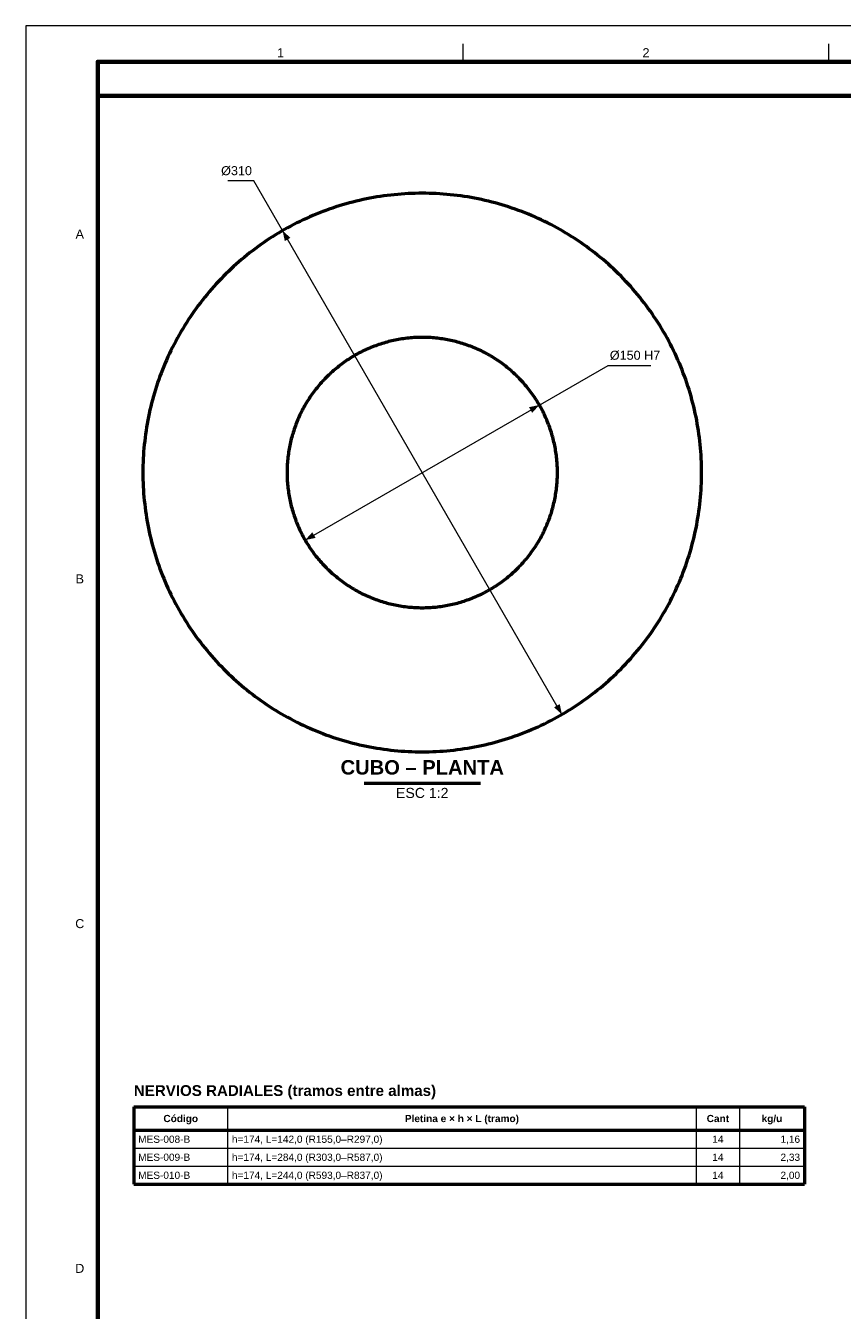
# Model space of a CAD drawing. Header units: millimetres. Extents: x 0 to 841, y 0 to 594.
# Tile 2 of 5: x 0 to 227, y 238 to 594. Entities that reach past the tile are written whole.
import ezdxf
from ezdxf.enums import TextEntityAlignment as Align

# ---------------------------------------------------------------- set-up
doc = ezdxf.new("R2010")
doc.units = ezdxf.units.MM
for name, color, linetype, lineweight in [('COTA', 7, 'CONTINUOUS', 18), ('FINA', 7, 'CONTINUOUS', 18), ('MARCO', 7, 'CONTINUOUS', 70), ('TXT', 7, 'CONTINUOUS', 25), ('VIS', 7, 'CONTINUOUS', 50)]:
    doc.layers.add(name, color=color, linetype=linetype, lineweight=lineweight)
doc.styles.add('STD', font='LiberationSans-Regular.ttf')
doc.styles.add('STDB', font='LiberationSans-Bold.ttf')

msp = doc.modelspace()

# ---------------------------------------------------------------- linework, layer by layer
at = {"layer": 'COTA'}
for p, q in [((63.25, 550.97), (56.05, 550.97)), ((148.75, 402.88), (63.25, 550.97)), ((77.52, 451.25), (161.53, 499.75)), ((161.53, 499.75), (173.38, 499.75))]:
    msp.add_line(p, q, dxfattribs=at)
for points in [[(71.25, 537.12), (71.87, 534.24), (73.43, 535.14)], [(142.48, 488.75), (139.6, 488.13), (140.5, 486.57)], [(77.52, 451.25), (80.4, 451.87), (79.5, 453.43)], [(148.75, 402.88), (148.13, 405.76), (146.57, 404.86)]]:
    msp.add_solid(points, dxfattribs=at)
at = {"layer": 'FINA'}
for p, q in [((121.38, 584), (121.38, 589)), ((222.75, 584), (222.75, 589)), ((56, 294), (56, 272.5)), ((186, 294), (186, 272.5)), ((198, 294), (198, 272.5)), ((30, 282.5), (216, 282.5)), ((30, 277.5), (216, 277.5))]:
    msp.add_line(p, q, dxfattribs=at)
msp.add_lwpolyline([(0, 0), (841, 0), (841, 594), (0, 594)], close=True, dxfattribs=at)
at = {"layer": 'MARCO'}
for points in [[(20, 10), (831, 10), (831, 584), (20, 584)], [(20, 574.5), (831, 574.5), (831, 584), (20, 584)]]:
    msp.add_lwpolyline(points, close=True, dxfattribs=at)
at = {"layer": 'VIS'}
for p, q in [((93.88, 383.8), (126.12, 383.8)), ((30, 294), (216, 294)), ((30, 294), (30, 272.5)), ((216, 294), (216, 272.5)), ((30, 287.5), (216, 287.5)), ((30, 272.5), (216, 272.5))]:
    msp.add_line(p, q, dxfattribs=at)
for points in [[(187.5, 470), (187.49, 470.97), (187.48, 471.95), (187.44, 472.92), (187.4, 473.89), (187.35, 474.87), (187.28, 475.84), (187.2, 476.81), (187.11, 477.78), (187, 478.75), (186.89, 479.71), (186.76, 480.68), (186.62, 481.64), (186.47, 482.6), (186.3, 483.56), (186.13, 484.52), (185.94, 485.48), (185.74, 486.43), (185.53, 487.38), (185.3, 488.33), (185.07, 489.27), (184.82, 490.22), (184.56, 491.15), (184.29, 492.09), (184, 493.02), (183.71, 493.95), (183.4, 494.87), (183.08, 495.79), (182.75, 496.71), (182.41, 497.62), (182.06, 498.53), (181.69, 499.43), (181.32, 500.33), (180.93, 501.23), (180.53, 502.11), (180.12, 503), (179.7, 503.88), (179.27, 504.75), (178.83, 505.62), (178.38, 506.48), (177.91, 507.34), (177.44, 508.19), (176.95, 509.03), (176.46, 509.87), (175.95, 510.7), (175.44, 511.53), (174.91, 512.35), (174.37, 513.16), (173.82, 513.96), (173.27, 514.76), (172.7, 515.55), (172.12, 516.34), (171.53, 517.11), (170.94, 517.88), (170.33, 518.65), (169.71, 519.4), (169.09, 520.15), (168.45, 520.89), (167.81, 521.62), (167.16, 522.34), (166.5, 523.05), (165.82, 523.76), (165.14, 524.46), (164.46, 525.14), (163.76, 525.82), (163.05, 526.5), (162.34, 527.16), (161.62, 527.81), (160.89, 528.45), (160.15, 529.09), (159.4, 529.71), (158.65, 530.33), (157.88, 530.94), (157.11, 531.53), (156.34, 532.12), (155.55, 532.7), (154.76, 533.27), (153.96, 533.82), (153.16, 534.37), (152.35, 534.91), (151.53, 535.44), (150.7, 535.95), (149.87, 536.46), (149.03, 536.95), (148.19, 537.44), (147.34, 537.91), (146.48, 538.38), (145.62, 538.83), (144.75, 539.27), (143.88, 539.7), (143, 540.12), (142.11, 540.53), (141.23, 540.93), (140.33, 541.32), (139.43, 541.69), (138.53, 542.06), (137.62, 542.41), (136.71, 542.75), (135.79, 543.08), (134.87, 543.4), (133.95, 543.71), (133.02, 544), (132.09, 544.29), (131.15, 544.56), (130.22, 544.82), (129.27, 545.07), (128.33, 545.3), (127.38, 545.53), (126.43, 545.74), (125.48, 545.94), (124.52, 546.13), (123.56, 546.3), (122.6, 546.47), (121.64, 546.62), (120.68, 546.76), (119.71, 546.89), (118.75, 547), (117.78, 547.11), (116.81, 547.2), (115.84, 547.28), (114.87, 547.35), (113.89, 547.4), (112.92, 547.44), (111.95, 547.48), (110.97, 547.49), (110, 547.5), (109.03, 547.49), (108.05, 547.48), (107.08, 547.44), (106.11, 547.4), (105.13, 547.35), (104.16, 547.28), (103.19, 547.2), (102.22, 547.11), (101.25, 547), (100.29, 546.89), (99.32, 546.76), (98.36, 546.62), (97.4, 546.47), (96.44, 546.3), (95.48, 546.13), (94.52, 545.94), (93.57, 545.74), (92.62, 545.53), (91.67, 545.3), (90.73, 545.07), (89.78, 544.82), (88.85, 544.56), (87.91, 544.29), (86.98, 544), (86.05, 543.71), (85.13, 543.4), (84.21, 543.08), (83.29, 542.75), (82.38, 542.41), (81.47, 542.06), (80.57, 541.69), (79.67, 541.32), (78.77, 540.93), (77.89, 540.53), (77, 540.12), (76.12, 539.7), (75.25, 539.27), (74.38, 538.83), (73.52, 538.38), (72.66, 537.91), (71.81, 537.44), (70.97, 536.95), (70.13, 536.46), (69.3, 535.95), (68.47, 535.44), (67.65, 534.91), (66.84, 534.37), (66.04, 533.82), (65.24, 533.27), (64.45, 532.7), (63.66, 532.12), (62.89, 531.53), (62.12, 530.94), (61.35, 530.33), (60.6, 529.71), (59.85, 529.09), (59.11, 528.45), (58.38, 527.81), (57.66, 527.16), (56.95, 526.5), (56.24, 525.82), (55.54, 525.14), (54.86, 524.46), (54.18, 523.76), (53.5, 523.05), (52.84, 522.34), (52.19, 521.62), (51.55, 520.89), (50.91, 520.15), (50.29, 519.4), (49.67, 518.65), (49.06, 517.88), (48.47, 517.11), (47.88, 516.34), (47.3, 515.55), (46.73, 514.76), (46.18, 513.96), (45.63, 513.16), (45.09, 512.35), (44.56, 511.53), (44.05, 510.7), (43.54, 509.87), (43.05, 509.03), (42.56, 508.19), (42.09, 507.34), (41.62, 506.48), (41.17, 505.62), (40.73, 504.75), (40.3, 503.88), (39.88, 503), (39.47, 502.11), (39.07, 501.23), (38.68, 500.33), (38.31, 499.43), (37.94, 498.53), (37.59, 497.62), (37.25, 496.71), (36.92, 495.79), (36.6, 494.87), (36.29, 493.95), (36, 493.02), (35.71, 492.09), (35.44, 491.15), (35.18, 490.22), (34.93, 489.27), (34.7, 488.33), (34.47, 487.38), (34.26, 486.43), (34.06, 485.48), (33.87, 484.52), (33.7, 483.56), (33.53, 482.6), (33.38, 481.64), (33.24, 480.68), (33.11, 479.71), (33, 478.75), (32.89, 477.78), (32.8, 476.81), (32.72, 475.84), (32.65, 474.87), (32.6, 473.89), (32.56, 472.92), (32.52, 471.95), (32.51, 470.97), (32.5, 470), (32.51, 469.03), (32.52, 468.05), (32.56, 467.08), (32.6, 466.11), (32.65, 465.13), (32.72, 464.16), (32.8, 463.19), (32.89, 462.22), (33, 461.25), (33.11, 460.29), (33.24, 459.32), (33.38, 458.36), (33.53, 457.4), (33.7, 456.44), (33.87, 455.48), (34.06, 454.52), (34.26, 453.57), (34.47, 452.62), (34.7, 451.67), (34.93, 450.73), (35.18, 449.78), (35.44, 448.85), (35.71, 447.91), (36, 446.98), (36.29, 446.05), (36.6, 445.13), (36.92, 444.21), (37.25, 443.29), (37.59, 442.38), (37.94, 441.47), (38.31, 440.57), (38.68, 439.67), (39.07, 438.77), (39.47, 437.89), (39.88, 437), (40.3, 436.12), (40.73, 435.25), (41.17, 434.38), (41.62, 433.52), (42.09, 432.66), (42.56, 431.81), (43.05, 430.97), (43.54, 430.13), (44.05, 429.3), (44.56, 428.47), (45.09, 427.65), (45.63, 426.84), (46.18, 426.04), (46.73, 425.24), (47.3, 424.45), (47.88, 423.66), (48.47, 422.89), (49.06, 422.12), (49.67, 421.35), (50.29, 420.6), (50.91, 419.85), (51.55, 419.11), (52.19, 418.38), (52.84, 417.66), (53.5, 416.95), (54.18, 416.24), (54.86, 415.54), (55.54, 414.86), (56.24, 414.18), (56.95, 413.5), (57.66, 412.84), (58.38, 412.19), (59.11, 411.55), (59.85, 410.91), (60.6, 410.29), (61.35, 409.67), (62.12, 409.06), (62.89, 408.47), (63.66, 407.88), (64.45, 407.3), (65.24, 406.73), (66.04, 406.18), (66.84, 405.63), (67.65, 405.09), (68.47, 404.56), (69.3, 404.05), (70.13, 403.54), (70.97, 403.05), (71.81, 402.56), (72.66, 402.09), (73.52, 401.62), (74.38, 401.17), (75.25, 400.73), (76.12, 400.3), (77, 399.88), (77.89, 399.47), (78.77, 399.07), (79.67, 398.68), (80.57, 398.31), (81.47, 397.94), (82.38, 397.59), (83.29, 397.25), (84.21, 396.92), (85.13, 396.6), (86.05, 396.29), (86.98, 396), (87.91, 395.71), (88.85, 395.44), (89.78, 395.18), (90.73, 394.93), (91.67, 394.7), (92.62, 394.47), (93.57, 394.26), (94.52, 394.06), (95.48, 393.87), (96.44, 393.7), (97.4, 393.53), (98.36, 393.38), (99.32, 393.24), (100.29, 393.11), (101.25, 393), (102.22, 392.89), (103.19, 392.8), (104.16, 392.72), (105.13, 392.65), (106.11, 392.6), (107.08, 392.56), (108.05, 392.52), (109.03, 392.51), (110, 392.5), (110.97, 392.51), (111.95, 392.52), (112.92, 392.56), (113.89, 392.6), (114.87, 392.65), (115.84, 392.72), (116.81, 392.8), (117.78, 392.89), (118.75, 393), (119.71, 393.11), (120.68, 393.24), (121.64, 393.38), (122.6, 393.53), (123.56, 393.7), (124.52, 393.87), (125.48, 394.06), (126.43, 394.26), (127.38, 394.47), (128.33, 394.7), (129.27, 394.93), (130.22, 395.18), (131.15, 395.44), (132.09, 395.71), (133.02, 396), (133.95, 396.29), (134.87, 396.6), (135.79, 396.92), (136.71, 397.25), (137.62, 397.59), (138.53, 397.94), (139.43, 398.31), (140.33, 398.68), (141.23, 399.07), (142.11, 399.47), (143, 399.88), (143.88, 400.3), (144.75, 400.73), (145.62, 401.17), (146.48, 401.62), (147.34, 402.09), (148.19, 402.56), (149.03, 403.05), (149.87, 403.54), (150.7, 404.05), (151.53, 404.56), (152.35, 405.09), (153.16, 405.63), (153.96, 406.18), (154.76, 406.73), (155.55, 407.3), (156.34, 407.88), (157.11, 408.47), (157.88, 409.06), (158.65, 409.67), (159.4, 410.29), (160.15, 410.91), (160.89, 411.55), (161.62, 412.19), (162.34, 412.84), (163.05, 413.5), (163.76, 414.18), (164.46, 414.86), (165.14, 415.54), (165.82, 416.24), (166.5, 416.95), (167.16, 417.66), (167.81, 418.38), (168.45, 419.11), (169.09, 419.85), (169.71, 420.6), (170.33, 421.35), (170.94, 422.12), (171.53, 422.89), (172.12, 423.66), (172.7, 424.45), (173.27, 425.24), (173.82, 426.04), (174.37, 426.84), (174.91, 427.65), (175.44, 428.47), (175.95, 429.3), (176.46, 430.13), (176.95, 430.97), (177.44, 431.81), (177.91, 432.66), (178.38, 433.52), (178.83, 434.38), (179.27, 435.25), (179.7, 436.12), (180.12, 437), (180.53, 437.89), (180.93, 438.77), (181.32, 439.67), (181.69, 440.57), (182.06, 441.47), (182.41, 442.38), (182.75, 443.29), (183.08, 444.21), (183.4, 445.13), (183.71, 446.05), (184, 446.98), (184.29, 447.91), (184.56, 448.85), (184.82, 449.78), (185.07, 450.73), (185.3, 451.67), (185.53, 452.62), (185.74, 453.57), (185.94, 454.52), (186.13, 455.48), (186.3, 456.44), (186.47, 457.4), (186.62, 458.36), (186.76, 459.32), (186.89, 460.29), (187, 461.25), (187.11, 462.22), (187.2, 463.19), (187.28, 464.16), (187.35, 465.13), (187.4, 466.11), (187.44, 467.08), (187.48, 468.05), (187.49, 469.03), (187.5, 470)], [(147.5, 470), (147.5, 470.47), (147.49, 470.94), (147.47, 471.41), (147.45, 471.88), (147.43, 472.35), (147.39, 472.82), (147.36, 473.29), (147.31, 473.76), (147.26, 474.23), (147.2, 474.7), (147.14, 475.17), (147.07, 475.63), (147, 476.1), (146.92, 476.56), (146.84, 477.03), (146.74, 477.49), (146.65, 477.95), (146.54, 478.41), (146.44, 478.87), (146.32, 479.33), (146.2, 479.78), (146.08, 480.24), (145.94, 480.69), (145.81, 481.14), (145.66, 481.59), (145.52, 482.04), (145.36, 482.48), (145.2, 482.92), (145.04, 483.37), (144.87, 483.8), (144.69, 484.24), (144.51, 484.68), (144.32, 485.11), (144.13, 485.54), (143.93, 485.97), (143.73, 486.39), (143.52, 486.81), (143.31, 487.23), (143.09, 487.65), (142.86, 488.07), (142.63, 488.48), (142.4, 488.89), (142.16, 489.29), (141.91, 489.69), (141.66, 490.09), (141.41, 490.49), (141.15, 490.88), (140.88, 491.27), (140.61, 491.66), (140.34, 492.04), (140.06, 492.42), (139.77, 492.8), (139.49, 493.17), (139.19, 493.54), (138.89, 493.9), (138.59, 494.26), (138.28, 494.62), (137.97, 494.98), (137.66, 495.32), (137.34, 495.67), (137.01, 496.01), (136.68, 496.35), (136.35, 496.68), (136.01, 497.01), (135.67, 497.34), (135.32, 497.66), (134.98, 497.97), (134.62, 498.28), (134.26, 498.59), (133.9, 498.89), (133.54, 499.19), (133.17, 499.49), (132.8, 499.77), (132.42, 500.06), (132.04, 500.34), (131.66, 500.61), (131.27, 500.88), (130.88, 501.15), (130.49, 501.41), (130.09, 501.66), (129.69, 501.91), (129.29, 502.16), (128.89, 502.4), (128.48, 502.63), (128.07, 502.86), (127.65, 503.09), (127.23, 503.31), (126.81, 503.52), (126.39, 503.73), (125.97, 503.93), (125.54, 504.13), (125.11, 504.32), (124.68, 504.51), (124.24, 504.69), (123.8, 504.87), (123.37, 505.04), (122.92, 505.2), (122.48, 505.36), (122.04, 505.52), (121.59, 505.66), (121.14, 505.81), (120.69, 505.94), (120.24, 506.08), (119.78, 506.2), (119.33, 506.32), (118.87, 506.44), (118.41, 506.54), (117.95, 506.65), (117.49, 506.74), (117.03, 506.84), (116.56, 506.92), (116.1, 507), (115.63, 507.07), (115.17, 507.14), (114.7, 507.2), (114.23, 507.26), (113.76, 507.31), (113.29, 507.36), (112.82, 507.39), (112.35, 507.43), (111.88, 507.45), (111.41, 507.47), (110.94, 507.49), (110.47, 507.5), (110, 507.5), (109.53, 507.5), (109.06, 507.49), (108.59, 507.47), (108.12, 507.45), (107.65, 507.43), (107.18, 507.39), (106.71, 507.36), (106.24, 507.31), (105.77, 507.26), (105.3, 507.2), (104.83, 507.14), (104.37, 507.07), (103.9, 507), (103.44, 506.92), (102.97, 506.84), (102.51, 506.74), (102.05, 506.65), (101.59, 506.54), (101.13, 506.44), (100.67, 506.32), (100.22, 506.2), (99.76, 506.08), (99.31, 505.94), (98.86, 505.81), (98.41, 505.66), (97.96, 505.52), (97.52, 505.36), (97.08, 505.2), (96.63, 505.04), (96.2, 504.87), (95.76, 504.69), (95.32, 504.51), (94.89, 504.32), (94.46, 504.13), (94.03, 503.93), (93.61, 503.73), (93.19, 503.52), (92.77, 503.31), (92.35, 503.09), (91.93, 502.86), (91.52, 502.63), (91.11, 502.4), (90.71, 502.16), (90.31, 501.91), (89.91, 501.66), (89.51, 501.41), (89.12, 501.15), (88.73, 500.88), (88.34, 500.61), (87.96, 500.34), (87.58, 500.06), (87.2, 499.77), (86.83, 499.49), (86.46, 499.19), (86.1, 498.89), (85.74, 498.59), (85.38, 498.28), (85.02, 497.97), (84.68, 497.66), (84.33, 497.34), (83.99, 497.01), (83.65, 496.68), (83.32, 496.35), (82.99, 496.01), (82.66, 495.67), (82.34, 495.32), (82.03, 494.98), (81.72, 494.62), (81.41, 494.26), (81.11, 493.9), (80.81, 493.54), (80.51, 493.17), (80.23, 492.8), (79.94, 492.42), (79.66, 492.04), (79.39, 491.66), (79.12, 491.27), (78.85, 490.88), (78.59, 490.49), (78.34, 490.09), (78.09, 489.69), (77.84, 489.29), (77.6, 488.89), (77.37, 488.48), (77.14, 488.07), (76.91, 487.65), (76.69, 487.23), (76.48, 486.81), (76.27, 486.39), (76.07, 485.97), (75.87, 485.54), (75.68, 485.11), (75.49, 484.68), (75.31, 484.24), (75.13, 483.8), (74.96, 483.37), (74.8, 482.92), (74.64, 482.48), (74.48, 482.04), (74.34, 481.59), (74.19, 481.14), (74.06, 480.69), (73.92, 480.24), (73.8, 479.78), (73.68, 479.33), (73.56, 478.87), (73.46, 478.41), (73.35, 477.95), (73.26, 477.49), (73.16, 477.03), (73.08, 476.56), (73, 476.1), (72.93, 475.63), (72.86, 475.17), (72.8, 474.7), (72.74, 474.23), (72.69, 473.76), (72.64, 473.29), (72.61, 472.82), (72.57, 472.35), (72.55, 471.88), (72.53, 471.41), (72.51, 470.94), (72.5, 470.47), (72.5, 470), (72.5, 469.53), (72.51, 469.06), (72.53, 468.59), (72.55, 468.12), (72.57, 467.65), (72.61, 467.18), (72.64, 466.71), (72.69, 466.24), (72.74, 465.77), (72.8, 465.3), (72.86, 464.83), (72.93, 464.37), (73, 463.9), (73.08, 463.44), (73.16, 462.97), (73.26, 462.51), (73.35, 462.05), (73.46, 461.59), (73.56, 461.13), (73.68, 460.67), (73.8, 460.22), (73.92, 459.76), (74.06, 459.31), (74.19, 458.86), (74.34, 458.41), (74.48, 457.96), (74.64, 457.52), (74.8, 457.08), (74.96, 456.63), (75.13, 456.2), (75.31, 455.76), (75.49, 455.32), (75.68, 454.89), (75.87, 454.46), (76.07, 454.03), (76.27, 453.61), (76.48, 453.19), (76.69, 452.77), (76.91, 452.35), (77.14, 451.93), (77.37, 451.52), (77.6, 451.11), (77.84, 450.71), (78.09, 450.31), (78.34, 449.91), (78.59, 449.51), (78.85, 449.12), (79.12, 448.73), (79.39, 448.34), (79.66, 447.96), (79.94, 447.58), (80.23, 447.2), (80.51, 446.83), (80.81, 446.46), (81.11, 446.1), (81.41, 445.74), (81.72, 445.38), (82.03, 445.02), (82.34, 444.68), (82.66, 444.33), (82.99, 443.99), (83.32, 443.65), (83.65, 443.32), (83.99, 442.99), (84.33, 442.66), (84.68, 442.34), (85.02, 442.03), (85.38, 441.72), (85.74, 441.41), (86.1, 441.11), (86.46, 440.81), (86.83, 440.51), (87.2, 440.23), (87.58, 439.94), (87.96, 439.66), (88.34, 439.39), (88.73, 439.12), (89.12, 438.85), (89.51, 438.59), (89.91, 438.34), (90.31, 438.09), (90.71, 437.84), (91.11, 437.6), (91.52, 437.37), (91.93, 437.14), (92.35, 436.91), (92.77, 436.69), (93.19, 436.48), (93.61, 436.27), (94.03, 436.07), (94.46, 435.87), (94.89, 435.68), (95.32, 435.49), (95.76, 435.31), (96.2, 435.13), (96.63, 434.96), (97.08, 434.8), (97.52, 434.64), (97.96, 434.48), (98.41, 434.34), (98.86, 434.19), (99.31, 434.06), (99.76, 433.92), (100.22, 433.8), (100.67, 433.68), (101.13, 433.56), (101.59, 433.46), (102.05, 433.35), (102.51, 433.26), (102.97, 433.16), (103.44, 433.08), (103.9, 433), (104.37, 432.93), (104.83, 432.86), (105.3, 432.8), (105.77, 432.74), (106.24, 432.69), (106.71, 432.64), (107.18, 432.61), (107.65, 432.57), (108.12, 432.55), (108.59, 432.53), (109.06, 432.51), (109.53, 432.5), (110, 432.5), (110.47, 432.5), (110.94, 432.51), (111.41, 432.53), (111.88, 432.55), (112.35, 432.57), (112.82, 432.61), (113.29, 432.64), (113.76, 432.69), (114.23, 432.74), (114.7, 432.8), (115.17, 432.86), (115.63, 432.93), (116.1, 433), (116.56, 433.08), (117.03, 433.16), (117.49, 433.26), (117.95, 433.35), (118.41, 433.46), (118.87, 433.56), (119.33, 433.68), (119.78, 433.8), (120.24, 433.92), (120.69, 434.06), (121.14, 434.19), (121.59, 434.34), (122.04, 434.48), (122.48, 434.64), (122.92, 434.8), (123.37, 434.96), (123.8, 435.13), (124.24, 435.31), (124.68, 435.49), (125.11, 435.68), (125.54, 435.87), (125.97, 436.07), (126.39, 436.27), (126.81, 436.48), (127.23, 436.69), (127.65, 436.91), (128.07, 437.14), (128.48, 437.37), (128.89, 437.6), (129.29, 437.84), (129.69, 438.09), (130.09, 438.34), (130.49, 438.59), (130.88, 438.85), (131.27, 439.12), (131.66, 439.39), (132.04, 439.66), (132.42, 439.94), (132.8, 440.23), (133.17, 440.51), (133.54, 440.81), (133.9, 441.11), (134.26, 441.41), (134.62, 441.72), (134.98, 442.03), (135.32, 442.34), (135.67, 442.66), (136.01, 442.99), (136.35, 443.32), (136.68, 443.65), (137.01, 443.99), (137.34, 444.33), (137.66, 444.68), (137.97, 445.02), (138.28, 445.38), (138.59, 445.74), (138.89, 446.1), (139.19, 446.46), (139.49, 446.83), (139.77, 447.2), (140.06, 447.58), (140.34, 447.96), (140.61, 448.34), (140.88, 448.73), (141.15, 449.12), (141.41, 449.51), (141.66, 449.91), (141.91, 450.31), (142.16, 450.71), (142.4, 451.11), (142.63, 451.52), (142.86, 451.93), (143.09, 452.35), (143.31, 452.77), (143.52, 453.19), (143.73, 453.61), (143.93, 454.03), (144.13, 454.46), (144.32, 454.89), (144.51, 455.32), (144.69, 455.76), (144.87, 456.2), (145.04, 456.63), (145.2, 457.08), (145.36, 457.52), (145.52, 457.96), (145.66, 458.41), (145.81, 458.86), (145.94, 459.31), (146.08, 459.76), (146.2, 460.22), (146.32, 460.67), (146.44, 461.13), (146.54, 461.59), (146.65, 462.05), (146.74, 462.51), (146.84, 462.97), (146.92, 463.44), (147, 463.9), (147.07, 464.37), (147.14, 464.83), (147.2, 465.3), (147.26, 465.77), (147.31, 466.24), (147.36, 466.71), (147.39, 467.18), (147.43, 467.65), (147.45, 468.12), (147.47, 468.59), (147.49, 469.06), (147.5, 469.53), (147.5, 470)]]:
    msp.add_lwpolyline(points, dxfattribs=at)

# ---------------------------------------------------------------- texts
at = {"layer": 'TXT'}
for s, height, style, p in [('1', 2.5, 'STD', (70.69, 586.5)), ('2', 2.5, 'STD', (172.06, 586.5)), ('A', 2.5, 'STD', (15, 536.17)), ('B', 2.5, 'STD', (15, 440.5)), ('C', 2.5, 'STD', (15, 344.83)), ('Código', 2, 'STDB', (43, 290.75)), ('Pletina e × h × L (tramo)', 2, 'STDB', (121, 290.75)), ('Cant', 2, 'STDB', (192, 290.75)), ('kg/u', 2, 'STDB', (207, 290.75)), ('14', 2, 'STD', (192, 285)), ('14', 2, 'STD', (192, 280)), ('14', 2, 'STD', (192, 275)), ('D', 2.5, 'STD', (15, 249.17))]:
    msp.add_text(s, height=height, dxfattribs=dict(at, style=style)).set_placement(p, align=Align.MIDDLE_CENTER)
at = {"layer": 'TXT', "style": 'STD'}
msp.add_text('Ø310', height=2.5, dxfattribs=at).set_placement((62.75, 551.77), align=Align.BOTTOM_RIGHT)
msp.add_text('Ø150 H7', height=2.5, dxfattribs=at).set_placement((162.03, 500.55), align=Align.BOTTOM_LEFT)
at = {"layer": 'TXT', "style": 'STDB'}
msp.add_text('CUBO – PLANTA', height=4, dxfattribs=at).set_placement((110, 385), align=Align.BOTTOM_CENTER)
at = {"layer": 'TXT', "style": 'STD'}
msp.add_text('ESC 1:2', height=2.8, dxfattribs=at).set_placement((110, 382.5), align=Align.TOP_CENTER)
at = {"layer": 'TXT', "style": 'STDB'}
msp.add_text('NERVIOS RADIALES (tramos entre almas)', height=3, dxfattribs=at).set_placement((30, 300), align=Align.TOP_LEFT)
at = {"layer": 'TXT', "style": 'STD'}
for s, p in [('MES-008-B', (31.2, 285)), ('h=174, L=142,0 (R155,0–R297,0)', (57.2, 285)), ('MES-009-B', (31.2, 280)), ('h=174, L=284,0 (R303,0–R587,0)', (57.2, 280)), ('MES-010-B', (31.2, 275)), ('h=174, L=244,0 (R593,0–R837,0)', (57.2, 275))]:
    msp.add_text(s, height=2, dxfattribs=at).set_placement(p, align=Align.MIDDLE_LEFT)
for s, p in [('1,16', (214.8, 285)), ('2,33', (214.8, 280)), ('2,00', (214.8, 275))]:
    msp.add_text(s, height=2, dxfattribs=at).set_placement(p, align=Align.MIDDLE_RIGHT)

doc.saveas('drawing.dxf')
